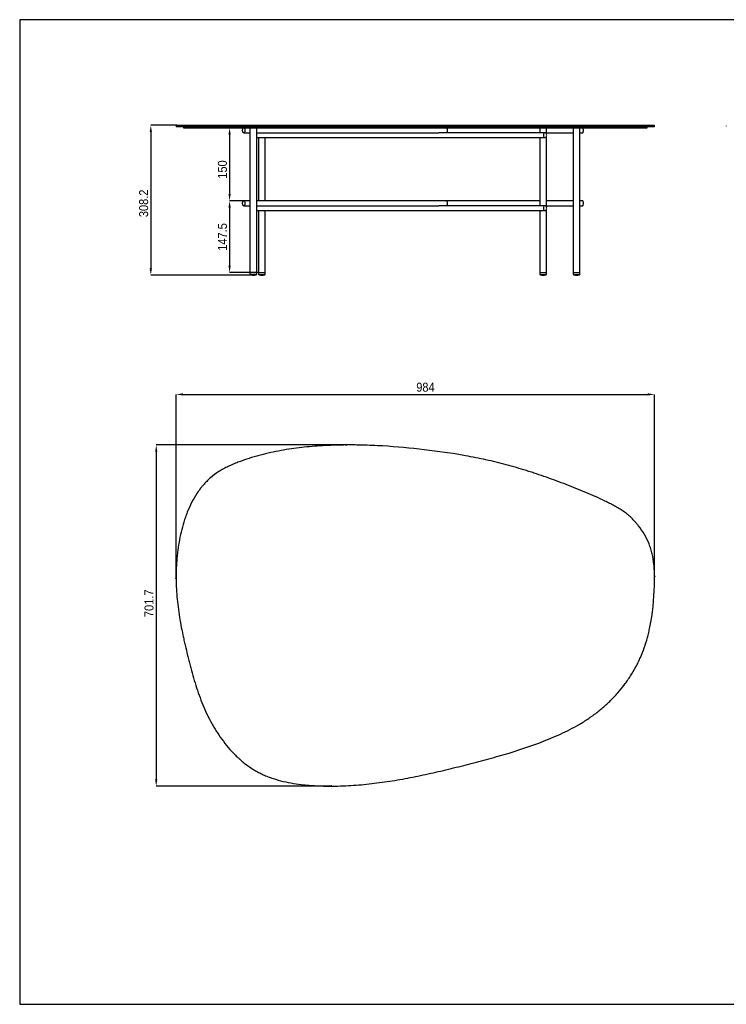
# Model space of a CAD drawing. Header units: millimetres. Extents: x 35 to 2929, y -39 to 1986.
# Tile 1 of 2: x 35 to 1489, y -39 to 1986. Entities that reach past the tile are written whole.
import ezdxf

# ---------------------------------------------------------------- set-up
doc = ezdxf.new("R2010")
doc.units = ezdxf.units.MM
doc.header["$LTSCALE"] = 7
doc.header["$PDSIZE"] = -1
doc.linetypes.add('SLD-Solido', pattern=[0])
doc.layers.add('SCHIZZI', color=9, linetype='Continuous')
doc.styles.add('SLDTEXTSTYLE0', font='GOTHIC.TTF', dxfattribs={"width": 0.913})
doc.dimstyles.new('SLDDIMSTYLE0', dxfattribs={"dimtxt": 18.520833, "dimasz": 14, "dimexe": 0, "dimexo": 0.0625, "dimgap": 4.630208, "dimtad": 1, "dimdec": 1, "dimrnd": 1e-09, "dimzin": 12, "dimdsep": 46, "dimtxsty": 'SLDTEXTSTYLE0', "dimsah": 1, "dimcen": 0.09, "dimadec": 0, "dimazin": 3, "dimtfac": 1, "dimtdec": 1, "dimtofl": 0, "dimtmove": 0, "dimatfit": 3, "dimfxl": 1, "dimfrac": 2, "dimtolj": 1, "dimtzin": 12, "dimarcsym": 0})

# ---------------------------------------------------------------- blocks, each defined once
blk = doc.blocks.new('_D')
at = {"color": 0, "lineweight": -2, "transparency": 16777216}
for p, q in [((357.2, 837), (357.2, 1215.4)), ((371.2, 1215.4), (1327.2, 1215.4)), ((1341.2, 841.6), (1341.2, 1215.4))]:
    blk.add_line(p, q, dxfattribs=at)
at = {"color": 0, "transparency": 16777216}
for points in [[(371.2, 1217.7), (371.2, 1213.1), (357.2, 1215.4)], [(1327.2, 1217.7), (1327.2, 1213.1), (1341.2, 1215.4)]]:
    blk.add_solid(points, dxfattribs=at)
at = {"layer": 'Defpoints', "color": 0, "transparency": 16777216}
for p in [(1341.2, 1215.4), (357.2, 836.9), (1341.2, 841.5)]:
    blk.add_point(p, dxfattribs=at)
at = {"color": 0, "transparency": 16777216, "insert": (870, 1239.5), "char_height": 18.52, "attachment_point": 2, "style": 'SLDTEXTSTYLE0'}
blk.add_mtext('\\A1;984', dxfattribs=at)
blk = doc.blocks.new('_D_1')
at = {"color": 0, "lineweight": -2, "transparency": 16777216}
for p, q in [((706.2, 1111.4), (316.2, 1111.4)), ((316.2, 1097.4), (316.2, 423.7)), ((676.5, 409.7), (316.2, 409.7))]:
    blk.add_line(p, q, dxfattribs=at)
at = {"color": 0, "transparency": 16777216}
for points in [[(313.9, 1097.4), (318.6, 1097.4), (316.2, 1111.4)], [(313.9, 423.7), (318.6, 423.7), (316.2, 409.7)]]:
    blk.add_solid(points, dxfattribs=at)
at = {"layer": 'Defpoints', "color": 0, "transparency": 16777216}
for p in [(706.3, 1111.4), (316.2, 409.7), (676.5, 409.7)]:
    blk.add_point(p, dxfattribs=at)
at = {"color": 0, "transparency": 16777216, "insert": (292.1, 785.7), "char_height": 18.52, "attachment_point": 2, "rotation": 90, "style": 'SLDTEXTSTYLE0'}
blk.add_mtext('\\A1;701.7', dxfattribs=at)
blk = doc.blocks.new('_D_2')
at = {"color": 0, "lineweight": -2, "transparency": 16777216}
for p, q in [((372.2, 1763.5), (467.2, 1763.5)), ((467.2, 1749.5), (467.2, 1627.5)), ((496.3, 1613.5), (467.2, 1613.5))]:
    blk.add_line(p, q, dxfattribs=at)
at = {"color": 0, "transparency": 16777216}
for points in [[(464.8, 1749.5), (469.5, 1749.5), (467.2, 1763.5)], [(464.8, 1627.5), (469.5, 1627.5), (467.2, 1613.5)]]:
    blk.add_solid(points, dxfattribs=at)
at = {"layer": 'Defpoints', "color": 0, "transparency": 16777216}
for p in [(372.2, 1763.5), (467.2, 1613.5), (496.3, 1613.5)]:
    blk.add_point(p, dxfattribs=at)
at = {"color": 0, "transparency": 16777216, "insert": (443.1, 1678), "char_height": 18.52, "attachment_point": 2, "rotation": 90, "style": 'SLDTEXTSTYLE0'}
blk.add_mtext('\\A1;150', dxfattribs=at)
blk = doc.blocks.new('_D_3')
at = {"color": 0, "lineweight": -2, "transparency": 16777216}
for p, q in [((358.1, 1769), (305.2, 1769)), ((305.2, 1755), (305.2, 1474.8)), ((516.1, 1460.8), (305.2, 1460.8))]:
    blk.add_line(p, q, dxfattribs=at)
at = {"color": 0, "transparency": 16777216}
for points in [[(302.8, 1755), (307.5, 1755), (305.2, 1769)], [(302.8, 1474.8), (307.5, 1474.8), (305.2, 1460.8)]]:
    blk.add_solid(points, dxfattribs=at)
at = {"layer": 'Defpoints', "color": 0, "transparency": 16777216}
for p in [(358.2, 1769), (305.2, 1460.8), (516.1, 1460.8)]:
    blk.add_point(p, dxfattribs=at)
at = {"color": 0, "transparency": 16777216, "insert": (281.1, 1608.4), "char_height": 18.52, "attachment_point": 2, "rotation": 90, "style": 'SLDTEXTSTYLE0'}
blk.add_mtext('\\A1;308.2', dxfattribs=at)
blk = doc.blocks.new('_D_4')
at = {"color": 0, "lineweight": -2, "transparency": 16777216}
for p, q in [((496.3, 1613.5), (467.2, 1613.5)), ((467.2, 1599.5), (467.2, 1480)), ((526.6, 1466), (467.2, 1466))]:
    blk.add_line(p, q, dxfattribs=at)
at = {"color": 0, "transparency": 16777216}
for points in [[(464.8, 1599.5), (469.5, 1599.5), (467.2, 1613.5)], [(464.8, 1480), (469.5, 1480), (467.2, 1466)]]:
    blk.add_solid(points, dxfattribs=at)
at = {"layer": 'Defpoints', "color": 0, "transparency": 16777216}
for p in [(496.3, 1613.5), (467.2, 1466), (526.6, 1466)]:
    blk.add_point(p, dxfattribs=at)
at = {"color": 0, "transparency": 16777216, "insert": (443.1, 1539.3), "char_height": 18.52, "attachment_point": 2, "rotation": 90, "style": 'SLDTEXTSTYLE0'}
blk.add_mtext('\\A1;147.5', dxfattribs=at)

msp = doc.modelspace()

# ---------------------------------------------------------------- linework, layer by layer
for p, q in [((357.18, 1768.05), (357.18, 1767.05)), ((372.19, 1765.55), (372.19, 1763.55)), ((509.14, 1763.55), (509.14, 1466.05)), ((523.14, 1466.05), (523.14, 1763.55)), ((1105.09, 1763.55), (1105.09, 1753.55)), ((1119.09, 1750.78), (1119.09, 1763.55)), ((1173.83, 1763.55), (1173.83, 1466.05)), ((1187.83, 1466.05), (1187.83, 1763.55)), ((1326.17, 1763.55), (1326.17, 1765.55)), ((1341.17, 1767.05), (1341.17, 1768.05)), ((1488.85, 1768.05), (1488.85, 1767.05)), ((496.32, 1753.55), (509.14, 1753.55)), ((523.14, 1753.55), (897.65, 1753.55)), ((523.14, 1743.55), (1116.12, 1743.55)), ((526.64, 1743.55), (526.64, 1613.55)), ((540.64, 1613.55), (540.64, 1743.55)), ((1116.12, 1753.55), (897.65, 1753.55)), ((1105.09, 1743.55), (1105.09, 1603.55)), ((1119.09, 1753.55), (1173.83, 1753.55)), ((1119.09, 1600.78), (1119.09, 1746.32)), ((1187.83, 1753.55), (1193.72, 1753.55)), ((509.14, 1613.55), (496.32, 1613.55)), ((496.32, 1603.55), (509.14, 1603.55)), ((912.49, 1613.55), (523.14, 1613.55)), ((523.14, 1603.55), (897.65, 1603.55)), ((1116.12, 1603.55), (897.65, 1603.55)), ((1105.09, 1613.55), (912.49, 1613.55)), ((1173.83, 1613.55), (1119.09, 1613.55)), ((1119.09, 1603.55), (1173.83, 1603.55)), ((1193.72, 1613.55), (1187.83, 1613.55)), ((1187.83, 1603.55), (1193.72, 1603.55)), ((523.14, 1593.55), (1116.12, 1593.55)), ((526.64, 1593.55), (526.64, 1466.05)), ((540.64, 1466.05), (540.64, 1593.55)), ((1105.09, 1593.55), (1105.09, 1466.05)), ((1119.09, 1466.05), (1119.09, 1596.32)), ((509.14, 1466.05), (509.14, 1462.05)), ((509.14, 1466.05), (523.14, 1466.05)), ((509.14, 1466.05), (516.15, 1466.05)), ((509.14, 1462.05), (523.14, 1462.05)), ((511.72, 1461.3), (520.56, 1461.3)), ((511.84, 1461.15), (520.43, 1461.15)), ((513.76, 1460.97), (518.51, 1460.97)), ((513.88, 1460.83), (518.39, 1460.83)), ((516.15, 1466.05), (523.14, 1466.05)), ((523.14, 1462.05), (523.14, 1466.05)), ((526.64, 1466.05), (526.64, 1462.05)), ((526.64, 1466.05), (540.64, 1466.05)), ((526.64, 1462.05), (540.64, 1462.05)), ((529.22, 1461.3), (538.06, 1461.3)), ((529.34, 1461.15), (537.94, 1461.15)), ((531.26, 1460.97), (536.02, 1460.97)), ((531.39, 1460.83), (535.89, 1460.83)), ((540.64, 1462.05), (540.64, 1466.05)), ((1105.09, 1466.05), (1105.09, 1462.05)), ((1105.09, 1466.05), (1119.09, 1466.05)), ((1105.09, 1466.05), (1106.25, 1466.05)), ((1105.09, 1462.05), (1119.09, 1462.05)), ((1106.25, 1466.05), (1119.09, 1466.05)), ((1107.67, 1461.3), (1116.51, 1461.3)), ((1107.79, 1461.15), (1116.39, 1461.15)), ((1109.71, 1460.97), (1114.47, 1460.97)), ((1109.84, 1460.83), (1114.34, 1460.83)), ((1119.09, 1462.05), (1119.09, 1466.05)), ((1173.83, 1466.05), (1173.83, 1462.05)), ((1173.83, 1466.05), (1187.83, 1466.05)), ((1173.83, 1466.05), (1175, 1466.05)), ((1173.83, 1462.05), (1187.83, 1462.05)), ((1175, 1466.05), (1187.83, 1466.05)), ((1176.41, 1461.3), (1185.25, 1461.3)), ((1176.54, 1461.15), (1185.13, 1461.15)), ((1178.46, 1460.97), (1183.21, 1460.97)), ((1178.58, 1460.83), (1183.09, 1460.83)), ((1187.83, 1462.05), (1187.83, 1466.05))]:
    msp.add_line(p, q)
at = {"flags": 128}
for points in [[(493.9, 1758.55), (493.99, 1759.9), (494.25, 1761.15), (494.67, 1762.2), (495.21, 1762.99), (495.83, 1763.44), (496.49, 1763.54), (497.14, 1763.26), (497.72, 1762.63), (498.21, 1761.7), (498.55, 1760.54), (498.73, 1759.23), (498.73, 1757.87), (498.55, 1756.56), (498.21, 1755.39), (497.72, 1754.46), (497.14, 1753.84), (496.49, 1753.56), (495.83, 1753.65), (495.21, 1754.11), (494.67, 1754.89), (494.25, 1755.95), (493.99, 1757.2), (493.9, 1758.55)], [(912.49, 1763.55), (912.65, 1763.54), (913.3, 1763.26), (913.89, 1762.63), (914.37, 1761.7), (914.71, 1760.54), (914.89, 1759.23), (914.89, 1757.87), (914.71, 1756.56), (914.37, 1755.39), (913.89, 1754.46), (913.3, 1753.84), (912.65, 1753.56), (912.49, 1753.55)], [(1194.84, 1758.55), (1194.8, 1759.9), (1194.68, 1761.15), (1194.49, 1762.2), (1194.24, 1762.99), (1193.95, 1763.44), (1193.72, 1763.55)], [(1119.44, 1748.55), (1119.31, 1749.9), (1118.95, 1751.15), (1118.39, 1752.2), (1117.65, 1752.99), (1116.8, 1753.44), (1115.9, 1753.54), (1115.02, 1753.26), (1114.21, 1752.63), (1113.55, 1751.7), (1113.09, 1750.54), (1112.84, 1749.23), (1112.84, 1747.87), (1113.09, 1746.56), (1113.55, 1745.39), (1114.21, 1744.46), (1115.02, 1743.84), (1115.9, 1743.56), (1116.8, 1743.65), (1117.65, 1744.11), (1118.39, 1744.89), (1118.95, 1745.95), (1119.31, 1747.2), (1119.44, 1748.55)], [(1193.72, 1753.55), (1193.95, 1753.65), (1194.24, 1754.11), (1194.49, 1754.89), (1194.68, 1755.95), (1194.8, 1757.2), (1194.84, 1758.55)], [(493.9, 1608.55), (493.99, 1609.9), (494.25, 1611.15), (494.67, 1612.2), (495.21, 1612.99), (495.83, 1613.44), (496.49, 1613.54), (497.14, 1613.26), (497.72, 1612.63), (498.21, 1611.7), (498.55, 1610.54), (498.73, 1609.23), (498.73, 1607.87), (498.55, 1606.56), (498.21, 1605.39), (497.72, 1604.46), (497.14, 1603.84), (496.49, 1603.56), (495.83, 1603.65), (495.21, 1604.11), (494.67, 1604.89), (494.25, 1605.95), (493.99, 1607.2), (493.9, 1608.55)], [(912.49, 1613.55), (912.65, 1613.54), (913.3, 1613.26), (913.89, 1612.63), (914.37, 1611.7), (914.71, 1610.54), (914.89, 1609.23), (914.89, 1607.87), (914.71, 1606.56), (914.37, 1605.39), (913.89, 1604.46), (913.3, 1603.84), (912.65, 1603.56), (912.49, 1603.55)], [(1119.44, 1598.55), (1119.31, 1599.9), (1118.95, 1601.15), (1118.39, 1602.2), (1117.65, 1602.99), (1116.8, 1603.44), (1115.9, 1603.54), (1115.02, 1603.26), (1114.21, 1602.63), (1113.55, 1601.7), (1113.09, 1600.54), (1112.84, 1599.23), (1112.84, 1597.87), (1113.09, 1596.56), (1113.55, 1595.39), (1114.21, 1594.46), (1115.02, 1593.84), (1115.9, 1593.56), (1116.8, 1593.65), (1117.65, 1594.11), (1118.39, 1594.89), (1118.95, 1595.95), (1119.31, 1597.2), (1119.44, 1598.55)], [(1194.84, 1608.55), (1194.8, 1609.9), (1194.68, 1611.15), (1194.49, 1612.2), (1194.24, 1612.99), (1193.95, 1613.44), (1193.72, 1613.55)], [(1193.72, 1603.55), (1193.95, 1603.65), (1194.24, 1604.11), (1194.49, 1604.89), (1194.68, 1605.95), (1194.8, 1607.2), (1194.84, 1608.55)]]:
    msp.add_lwpolyline(points, dxfattribs=at)
for centre, radius, start, end in [((358.18, 1768.05), 1, 90.02078, 178.74923), ((358.18, 1767.05), 1, 180.08085, 270.3509), ((1340.17, 1767.05), 1, 270.00161, 1.24031), ((1340.17, 1768.05), 1, 0.66546, 89.40182), ((515.93, 1480.65), 19.8, 249.94236, 257.72276), ((511.84, 1461.27), 0.125, 167.90359, 270), ((515.93, 1480.65), 19.8, 259.98591, 263.71267), ((513.88, 1460.95), 0.125, 173.8935, 270), ((518.39, 1460.95), 0.125, 270, 6.1065), ((516.35, 1480.65), 19.8, 276.28733, 280.01409), ((520.43, 1461.27), 0.125, 270, 12.09641), ((516.35, 1480.65), 19.8, 282.27724, 290.05764), ((533.43, 1480.65), 19.8, 249.94236, 257.72276), ((529.34, 1461.27), 0.125, 167.90359, 270), ((533.43, 1480.65), 19.8, 259.98591, 263.71267), ((531.39, 1460.95), 0.125, 173.8935, 270), ((535.89, 1460.95), 0.125, 270, 6.1065), ((533.85, 1480.65), 19.8, 276.28733, 280.01409), ((537.94, 1461.27), 0.125, 270, 12.09641), ((533.85, 1480.65), 19.8, 282.27724, 290.05764), ((1111.88, 1480.65), 19.8, 249.94236, 257.72276), ((1107.79, 1461.27), 0.125, 167.90359, 270), ((1111.88, 1480.65), 19.8, 259.98591, 263.71267), ((1109.84, 1460.95), 0.125, 173.8935, 270), ((1114.34, 1460.95), 0.125, 270, 6.1065), ((1112.3, 1480.65), 19.8, 276.28733, 280.01409), ((1116.39, 1461.27), 0.125, 270, 12.09641), ((1112.3, 1480.65), 19.8, 282.27724, 290.05764), ((1180.62, 1480.65), 19.8, 249.94236, 257.72276), ((1176.54, 1461.27), 0.125, 167.90359, 270), ((1180.62, 1480.65), 19.8, 259.98591, 263.71267), ((1178.58, 1460.95), 0.125, 173.8935, 270), ((1183.09, 1460.95), 0.125, 270, 6.1065), ((1181.04, 1480.65), 19.8, 276.28733, 280.01409), ((1185.13, 1461.27), 0.125, 270, 12.09641), ((1181.04, 1480.65), 19.8, 282.27724, 290.05764)]:
    msp.add_arc(centre, radius, start, end)
for points, knots in [([(1340.3, 1766.05), (1340.27, 1766.05), (1340.21, 1766.05), (1339.04, 1766.05), (1337.4, 1766.05), (1335.12, 1766.05), (1331.85, 1766.05), (1327.56, 1766.05), (1322.2, 1766.05), (1315.63, 1766.05), (1307.85, 1766.05), (1298.88, 1766.05), (1288.77, 1766.05), (1277.95, 1766.05), (1266.62, 1766.05), (1254.99, 1766.05), (1242.65, 1766.05), (1229.67, 1766.05), (1215.59, 1766.05), (1200.35, 1766.05), (1183.98, 1766.05), (1167.13, 1766.05), (1147.79, 1766.05), (1125.91, 1766.05), (1101.46, 1766.05), (1073.27, 1766.05), (1041.32, 1766.05), (1005.58, 1766.05), (969.64, 1766.05), (933.51, 1766.05), (897.22, 1766.05), (860.67, 1766.05), (823.93, 1766.05), (791.24, 1766.05), (762.64, 1766.05), (738.2, 1766.05), (713.7, 1766.05), (689.15, 1766.05), (665.97, 1766.05), (644.17, 1766.05), (623.78, 1766.05), (605.02, 1766.05), (587.92, 1766.05), (572.51, 1766.05), (557.34, 1766.05), (542.93, 1766.05), (529.39, 1766.05), (516.75, 1766.05), (504.65, 1766.05), (493.18, 1766.05), (482.12, 1766.05), (471.52, 1766.05), (461.35, 1766.05), (451.86, 1766.05), (443.04, 1766.05), (434.87, 1766.05), (426.48, 1766.05), (418.14, 1766.05), (410.08, 1766.05), (402.92, 1766.05), (396.52, 1766.05), (390.25, 1766.05), (383.9, 1766.05), (377.46, 1766.05), (371.66, 1766.05), (366.82, 1766.05), (363.06, 1766.05), (360.37, 1766.05), (358.79, 1766.05), (358.08, 1766.05), (358.26, 1766.05), (358.27, 1766.05)], [0, 0, 0, 0, 0.0129892, 0.025989, 0.0389787, 0.0523672, 0.0657732, 0.0791712, 0.0925488, 0.1055148, 0.1185273, 0.1315551, 0.1445666, 0.1575318, 0.1690657, 0.1806271, 0.1921988, 0.203762, 0.2152975, 0.2281319, 0.2409839, 0.2538434, 0.266688, 0.2842811, 0.3018829, 0.3194812, 0.3444035, 0.3693334, 0.3942705, 0.4192026, 0.444297, 0.4693985, 0.4944937, 0.5195794, 0.5360412, 0.5525169, 0.568993, 0.5854603, 0.6019151, 0.6156173, 0.6293229, 0.6430187, 0.6535992, 0.6641984, 0.6747875, 0.6853543, 0.6950503, 0.7047858, 0.7145408, 0.7242878, 0.7339935, 0.7444065, 0.7548461, 0.7653075, 0.7757784, 0.7862399, 0.7966676, 0.8106115, 0.824574, 0.8385558, 0.8525425, 0.8665069, 0.8843878, 0.9022733, 0.9201549, 0.9380304, 0.9533727, 0.9687523, 0.9841419, 0.9995207, 1, 1, 1, 1]), ([(358.31, 1769.05), (358.29, 1769.05), (358.25, 1769.05), (359.18, 1769.05), (360.98, 1769.05), (363.67, 1769.05), (367.1, 1769.05), (371.13, 1769.05), (375.87, 1769.05), (381.08, 1769.05), (386.79, 1769.05), (393, 1769.05), (399.39, 1769.05), (406.06, 1769.05), (413.03, 1769.05), (420.8, 1769.05), (429.44, 1769.05), (438.05, 1769.05), (446.36, 1769.05), (454.11, 1769.05), (462.41, 1769.05), (471.31, 1769.05), (480.81, 1769.05), (490.2, 1769.05), (499.34, 1769.05), (508.12, 1769.05), (517.35, 1769.05), (527.04, 1769.05), (537.15, 1769.05), (548.72, 1769.05), (561.78, 1769.05), (576.35, 1769.05), (591.24, 1769.05), (606.39, 1769.05), (621.76, 1769.05), (640.81, 1769.05), (663.55, 1769.05), (689.95, 1769.05), (716.35, 1769.05), (742.68, 1769.05), (771.39, 1769.05), (802.42, 1769.05), (835.75, 1769.05), (868.92, 1769.05), (907.09, 1769.05), (950.22, 1769.05), (992.94, 1769.05), (1030.19, 1769.05), (1061.91, 1769.05), (1089.26, 1769.05), (1112.31, 1769.05), (1131.16, 1769.05), (1149.75, 1769.05), (1167.99, 1769.05), (1185.15, 1769.05), (1201.2, 1769.05), (1215.8, 1769.05), (1229.53, 1769.05), (1242.36, 1769.05), (1254.68, 1769.05), (1266.42, 1769.05), (1277.49, 1769.05), (1287.59, 1769.05), (1296.69, 1769.05), (1304.79, 1769.05), (1312.02, 1769.05), (1318.33, 1769.05), (1323.75, 1769.05), (1328.48, 1769.05), (1332.43, 1769.05), (1335.53, 1769.05), (1337.72, 1769.05), (1339.23, 1769.05), (1340.14, 1769.05), (1340.11, 1769.05), (1340.1, 1769.05)], [0, 0, 0, 0, 0.0076053, 0.0214463, 0.0352744, 0.049448, 0.0636288, 0.0778136, 0.0919927, 0.1077292, 0.123469, 0.139205, 0.1549361, 0.1677813, 0.1806503, 0.1935194, 0.2063729, 0.219205, 0.228188, 0.2371748, 0.2461565, 0.2553371, 0.2645239, 0.273702, 0.2810104, 0.2883237, 0.2956305, 0.3031653, 0.3107079, 0.3182445, 0.3283558, 0.3384794, 0.3485963, 0.35897, 0.3693495, 0.3797263, 0.3974118, 0.415116, 0.4328334, 0.4505506, 0.4682469, 0.490934, 0.5136301, 0.5363316, 0.559026, 0.5923533, 0.6256814, 0.6479147, 0.6701494, 0.6923769, 0.7060012, 0.7196409, 0.7332777, 0.7469018, 0.7605129, 0.7726464, 0.7848133, 0.7962301, 0.8076555, 0.8190722, 0.8308261, 0.8425896, 0.8543423, 0.8655989, 0.8768656, 0.8881209, 0.8997595, 0.9114093, 0.9230514, 0.9364334, 0.9498261, 0.9632132, 0.976815, 0.9904195, 1, 1, 1, 1]), ([(372.28, 1765.55), (372.28, 1765.55), (372.29, 1765.55), (373.33, 1765.55), (375.47, 1765.55), (378.93, 1765.55), (383.23, 1765.55), (388.17, 1765.55), (393.57, 1765.55), (399.3, 1765.55), (405.32, 1765.55), (411.93, 1765.55), (418.87, 1765.55), (426.14, 1765.55), (433.65, 1765.55), (442.07, 1765.55), (451.39, 1765.55), (461.61, 1765.55), (472.18, 1765.55), (482.92, 1765.55), (493.68, 1765.55), (505.02, 1765.55), (516.93, 1765.55), (529.35, 1765.55), (542.33, 1765.55), (555.83, 1765.55), (569.9, 1765.55), (585.41, 1765.55), (602.33, 1765.55), (620.6, 1765.55), (639.14, 1765.55), (657.79, 1765.55), (676.43, 1765.55), (697.62, 1765.55), (721.33, 1765.55), (747.57, 1765.55), (773.71, 1765.55), (799.8, 1765.55), (825.85, 1765.55), (856.86, 1765.55), (892.78, 1765.55), (933.56, 1765.55), (970.87, 1765.55), (1004.67, 1765.55), (1034.85, 1765.55), (1064.68, 1765.55), (1090.47, 1765.55), (1112.29, 1765.55), (1130.27, 1765.55), (1147.94, 1765.55), (1165.18, 1765.55), (1181.36, 1765.55), (1196.44, 1765.55), (1210.46, 1765.55), (1223.88, 1765.55), (1236.67, 1765.55), (1248.78, 1765.55), (1259.91, 1765.55), (1270.06, 1765.55), (1279.21, 1765.55), (1287.52, 1765.55), (1294.93, 1765.55), (1301.66, 1765.55), (1307.62, 1765.55), (1312.76, 1765.55), (1316.93, 1765.55), (1320.19, 1765.55), (1322.62, 1765.55), (1324.35, 1765.55), (1325.45, 1765.55), (1326.08, 1765.55), (1326.13, 1765.55), (1326.14, 1765.55)], [0, 0, 0, 0, 0.00908508, 0.02220284, 0.03919362, 0.05606444, 0.07289892, 0.08899577, 0.10516866, 0.12143346, 0.13768238, 0.15385978, 0.17000309, 0.18269506, 0.19544784, 0.20827641, 0.221125, 0.23391491, 0.24658414, 0.25728768, 0.26784671, 0.27825231, 0.28851017, 0.29864109, 0.30857317, 0.31862122, 0.32882568, 0.33919797, 0.35175451, 0.3645008, 0.37737991, 0.39030585, 0.40319023, 0.41601295, 0.4342265, 0.45240599, 0.47058834, 0.48880542, 0.50707303, 0.52539572, 0.55429179, 0.58329835, 0.61239397, 0.63417542, 0.65586153, 0.67745077, 0.69895145, 0.71243507, 0.72589779, 0.73930167, 0.7526314, 0.76588303, 0.777752, 0.78960118, 0.80147278, 0.8133752, 0.82528759, 0.83718995, 0.848389, 0.8595544, 0.8706766, 0.88175624, 0.89282199, 0.90521533, 0.91765531, 0.9301295, 0.94262411, 0.95516431, 0.96779736, 0.98055499, 0.99341715, 1, 1, 1, 1]), ([(372.28, 1763.55), (372.28, 1763.55), (372.29, 1763.55), (373.33, 1763.55), (375.47, 1763.55), (378.93, 1763.55), (383.23, 1763.55), (388.17, 1763.55), (393.57, 1763.55), (399.3, 1763.55), (405.32, 1763.55), (411.93, 1763.55), (418.87, 1763.55), (426.14, 1763.55), (433.65, 1763.55), (442.07, 1763.55), (451.39, 1763.55), (461.61, 1763.55), (472.18, 1763.55), (482.92, 1763.55), (493.68, 1763.55), (505.02, 1763.55), (516.93, 1763.55), (529.35, 1763.55), (542.33, 1763.55), (555.83, 1763.55), (569.9, 1763.55), (585.41, 1763.55), (602.33, 1763.55), (620.6, 1763.55), (639.14, 1763.55), (657.79, 1763.55), (676.43, 1763.55), (697.62, 1763.55), (721.33, 1763.55), (747.57, 1763.55), (773.71, 1763.55), (799.8, 1763.55), (825.85, 1763.55), (856.86, 1763.55), (892.78, 1763.55), (933.56, 1763.55), (970.87, 1763.55), (1004.67, 1763.55), (1034.85, 1763.55), (1064.68, 1763.55), (1090.47, 1763.55), (1112.29, 1763.55), (1130.27, 1763.55), (1147.94, 1763.55), (1165.18, 1763.55), (1181.36, 1763.55), (1196.44, 1763.55), (1210.46, 1763.55), (1223.88, 1763.55), (1236.67, 1763.55), (1248.78, 1763.55), (1259.91, 1763.55), (1270.06, 1763.55), (1279.21, 1763.55), (1287.52, 1763.55), (1294.93, 1763.55), (1301.66, 1763.55), (1307.62, 1763.55), (1312.76, 1763.55), (1316.93, 1763.55), (1320.19, 1763.55), (1322.62, 1763.55), (1324.35, 1763.55), (1325.45, 1763.55), (1326.08, 1763.55), (1326.13, 1763.55), (1326.14, 1763.55)], [0, 0, 0, 0, 0.00908508, 0.02220284, 0.03919362, 0.05606444, 0.07289892, 0.08899577, 0.10516866, 0.12143346, 0.13768238, 0.15385978, 0.17000309, 0.18269506, 0.19544784, 0.20827641, 0.221125, 0.23391491, 0.24658414, 0.25728768, 0.26784671, 0.27825231, 0.28851017, 0.29864109, 0.30857317, 0.31862122, 0.32882568, 0.33919797, 0.35175451, 0.3645008, 0.37737991, 0.39030585, 0.40319023, 0.41601295, 0.4342265, 0.45240599, 0.47058834, 0.48880542, 0.50707303, 0.52539572, 0.55429179, 0.58329835, 0.61239397, 0.63417542, 0.65586153, 0.67745077, 0.69895145, 0.71243507, 0.72589779, 0.73930167, 0.7526314, 0.76588303, 0.777752, 0.78960118, 0.80147278, 0.8133752, 0.82528759, 0.83718995, 0.848389, 0.8595544, 0.8706766, 0.88175624, 0.89282199, 0.90521533, 0.91765531, 0.9301295, 0.94262411, 0.95516431, 0.96779736, 0.98055499, 0.99341715, 1, 1, 1, 1]), ([(445.2, 1056.88), (448.27, 1058.8), (451.43, 1060.6), (457.84, 1064), (461.1, 1065.61), (467.67, 1068.69), (470.98, 1070.17), (477.64, 1073.02), (480.99, 1074.4), (491.09, 1078.37), (497.9, 1080.81), (508.21, 1084.2), (511.67, 1085.29), (518.61, 1087.38), (522.1, 1088.38), (532.57, 1091.25), (539.57, 1093), (553.61, 1096.2), (560.64, 1097.66), (581.8, 1101.65), (595.96, 1103.79), (624.38, 1107.22), (638.65, 1108.51), (667.25, 1110.39), (681.6, 1110.98), (703.17, 1111.39), (710.38, 1111.44), (721.19, 1111.41), (724.8, 1111.38), (732, 1111.29), (735.6, 1111.22), (753.59, 1110.81), (767.93, 1110.19), (810.85, 1107.63), (839.33, 1104.97), (896.07, 1098.31), (924.34, 1094.31), (966.5, 1086.75), (980.52, 1083.97), (1001.48, 1079.35), (1008.45, 1077.73), (1022.37, 1074.33), (1029.32, 1072.54), (1050.13, 1066.94), (1063.95, 1062.9), (1081.18, 1057.5), (1084.63, 1056.4), (1091.5, 1054.17), (1094.94, 1053.04), (1105.22, 1049.62), (1112.05, 1047.27), (1132.47, 1040.09), (1146, 1035.09), (1166.2, 1027.35), (1172.91, 1024.73), (1186.3, 1019.39), (1192.97, 1016.67), (1212.91, 1008.29), (1226.08, 1002.42), (1242.32, 994.54), (1245.56, 992.94), (1252.01, 989.68), (1255.22, 988.01), (1260, 985.42), (1261.58, 984.54), (1264.74, 982.74), (1266.31, 981.82), (1270.99, 979), (1274.04, 977.05), (1279.99, 972.95), (1282.88, 970.81), (1288.46, 966.29), (1291.14, 963.91), (1296.32, 958.92), (1298.82, 956.32), (1302.43, 952.26), (1303.62, 950.89), (1305.94, 948.09), (1307.09, 946.67), (1312.68, 939.5), (1316.73, 933.53), (1323.99, 921.12), (1327.2, 914.67), (1330.6, 906.29), (1331.26, 904.6), (1332.18, 902.03), (1332.49, 901.17), (1333.07, 899.44), (1333.36, 898.57), (1334.74, 894.22), (1335.69, 890.72), (1338.14, 880.16), (1339.24, 873.04), (1340.33, 862.27), (1340.59, 858.67), (1340.97, 851.44), (1341.08, 847.81), (1341.24, 836.92), (1341.11, 829.68), (1339.93, 793.54), (1337.54, 764.77), (1330.9, 732.79), (1330.11, 729.25), (1328.41, 722.16), (1327.51, 718.64), (1324.64, 708.15), (1322.5, 701.25), (1317.75, 687.67), (1315.13, 680.98), (1310.82, 671.11), (1309.32, 667.85), (1306.18, 661.39), (1304.54, 658.19), (1299.43, 648.67), (1295.75, 642.43), (1290.84, 634.79), (1289.84, 633.26), (1287.81, 630.23), (1286.78, 628.73), (1283.65, 624.25), (1281.52, 621.31), (1274.97, 612.64), (1270.41, 607.05), (1260.92, 596.22), (1251.06, 585.74), (1240.48, 575.96), (1229.54, 566.53), (1223.88, 562), (1216.58, 556.55), (1215.11, 555.47), (1212.15, 553.34), (1207.68, 550.19), (1200.11, 545.13), (1193.93, 541.27), (1187.68, 537.51), (1184.53, 535.67), (1168.7, 526.73), (1155.77, 520.34), (1136.12, 511.54), (1129.53, 508.73), (1116.27, 503.32), (1109.61, 500.72), (1076.14, 488.18), (1048.88, 479.61), (1007.61, 467.83), (993.79, 464.09), (973.03, 458.59), (966.1, 456.78), (952.23, 453.19), (945.29, 451.42), (931.39, 447.93), (924.43, 446.21), (910.49, 442.83), (903.51, 441.17), (882.54, 436.33), (868.54, 433.25), (840.5, 427.52), (826.45, 424.87), (798.31, 420.07), (784.2, 417.92), (755.92, 414.31), (741.75, 412.83), (713.3, 410.68), (699.03, 410.01), (677.55, 409.7), (670.37, 409.72), (659.59, 409.93), (655.99, 410.03), (648.79, 410.3), (645.19, 410.47), (637.97, 410.88), (634.35, 411.12), (627.15, 411.68), (623.55, 412.01), (612.79, 413.12), (605.66, 414.05), (591.48, 416.37), (584.43, 417.75), (570.45, 421.08), (563.51, 423.02), (554.93, 425.87), (553.22, 426.46), (549.8, 427.69), (548.09, 428.33), (543, 430.31), (539.66, 431.72), (533.08, 434.7), (529.84, 436.28), (523.48, 439.63), (520.36, 441.4), (511.15, 446.97), (505.23, 451.05), (496.65, 457.67), (493.84, 459.96), (489.7, 463.51), (488.33, 464.71), (485.63, 467.14), (484.3, 468.37), (477.73, 474.59), (472.74, 479.79), (463.22, 490.56), (458.68, 496.13), (450.03, 507.63), (445.91, 513.55), (440.99, 521.15), (440.02, 522.68), (438.1, 525.75), (437.16, 527.3), (434.36, 531.96), (432.55, 535.08), (427.29, 544.51), (423.99, 550.87), (417.8, 563.73), (414.9, 570.23), (406.73, 589.93), (401.99, 603.31), (393.45, 630.41), (389.65, 644.13), (385.15, 661.37), (384.26, 664.82), (382.5, 671.73), (381.63, 675.18), (379.04, 685.57), (377.36, 692.5), (374.92, 702.94), (374.12, 706.42), (372.56, 713.39), (371.8, 716.88), (369.58, 727.34), (368.18, 734.33), (364.3, 755.32), (362.13, 769.35), (358.88, 797.53), (357.81, 811.67), (356.96, 840.09), (357.19, 854.36), (358.37, 872.29), (358.66, 875.87), (359.31, 883.01), (359.68, 886.57), (360.93, 897.22), (361.95, 904.28), (364.39, 918.32), (365.81, 925.3), (369.09, 939.16), (370.95, 946.05), (374.13, 956.29), (375.25, 959.69), (377.04, 964.77), (377.66, 966.46), (378.92, 969.83), (379.57, 971.52), (382.92, 979.9), (385.86, 986.44), (392.36, 999.18), (395.92, 1005.38), (401.8, 1014.35), (403.85, 1017.29), (407.08, 1021.62), (408.17, 1023.04), (410.43, 1025.87), (411.58, 1027.27), (417.46, 1034.15), (422.49, 1039.28), (433.28, 1048.72), (439.04, 1053.03), (445.2, 1056.88)], [0, 0, 0, 0, 0.0039063, 0.0039063, 0.0078125, 0.0078125, 0.0117188, 0.0117188, 0.015625, 0.015625, 0.0234375, 0.0234375, 0.0273438, 0.0273438, 0.03125, 0.03125, 0.0390625, 0.0390625, 0.046875, 0.046875, 0.0625, 0.0625, 0.078125, 0.078125, 0.09375, 0.09375, 0.1015625, 0.1015625, 0.1054688, 0.1054688, 0.109375, 0.109375, 0.125, 0.125, 0.15625, 0.15625, 0.1875, 0.1875, 0.203125, 0.203125, 0.2109375, 0.2109375, 0.21875, 0.21875, 0.234375, 0.234375, 0.2382813, 0.2382813, 0.2421875, 0.2421875, 0.25, 0.25, 0.265625, 0.265625, 0.2734375, 0.2734375, 0.28125, 0.28125, 0.296875, 0.296875, 0.3007813, 0.3007813, 0.3046875, 0.3046875, 0.3066406, 0.3066406, 0.3085938, 0.3085938, 0.3125, 0.3125, 0.3164063, 0.3164063, 0.3203125, 0.3203125, 0.3242188, 0.3242188, 0.3261719, 0.3261719, 0.328125, 0.328125, 0.3359375, 0.3359375, 0.34375, 0.34375, 0.3457031, 0.3457031, 0.3466797, 0.3466797, 0.3476563, 0.3476563, 0.3515625, 0.3515625, 0.359375, 0.359375, 0.3632813, 0.3632813, 0.3671875, 0.3671875, 0.375, 0.375, 0.40625, 0.40625, 0.4101563, 0.4101563, 0.4140625, 0.4140625, 0.421875, 0.421875, 0.4296875, 0.4296875, 0.4335938, 0.4335938, 0.4375, 0.4375, 0.4453125, 0.4453125, 0.4472656, 0.4472656, 0.4492188, 0.4492188, 0.453125, 0.453125, 0.4609375, 0.4609375, 0.46875, 0.4765625, 0.4765625, 0.484375, 0.484375, 0.4863281, 0.4863281, 0.4882813, 0.4921875, 0.4960938, 0.4960938, 0.5, 0.5, 0.515625, 0.515625, 0.5234375, 0.5234375, 0.53125, 0.53125, 0.5625, 0.5625, 0.578125, 0.578125, 0.5859375, 0.5859375, 0.59375, 0.59375, 0.6015625, 0.6015625, 0.609375, 0.609375, 0.625, 0.625, 0.640625, 0.640625, 0.65625, 0.65625, 0.671875, 0.671875, 0.6875, 0.6875, 0.6953125, 0.6953125, 0.6992188, 0.6992188, 0.703125, 0.703125, 0.7070313, 0.7070313, 0.7109375, 0.7109375, 0.71875, 0.71875, 0.7265625, 0.7265625, 0.734375, 0.734375, 0.7363281, 0.7363281, 0.7382813, 0.7382813, 0.7421875, 0.7421875, 0.7460938, 0.7460938, 0.75, 0.75, 0.7578125, 0.7578125, 0.7617188, 0.7617188, 0.7636719, 0.7636719, 0.765625, 0.765625, 0.7734375, 0.7734375, 0.78125, 0.78125, 0.7890625, 0.7890625, 0.7910156, 0.7910156, 0.7929688, 0.7929688, 0.796875, 0.796875, 0.8046875, 0.8046875, 0.8125, 0.8125, 0.828125, 0.828125, 0.84375, 0.84375, 0.8476563, 0.8476563, 0.8515625, 0.8515625, 0.859375, 0.859375, 0.8632813, 0.8632813, 0.8671875, 0.8671875, 0.875, 0.875, 0.890625, 0.890625, 0.90625, 0.90625, 0.921875, 0.921875, 0.9257813, 0.9257813, 0.9296875, 0.9296875, 0.9375, 0.9375, 0.9453125, 0.9453125, 0.953125, 0.953125, 0.9570313, 0.9570313, 0.9589844, 0.9589844, 0.9609375, 0.9609375, 0.96875, 0.96875, 0.9765625, 0.9765625, 0.9804688, 0.9804688, 0.9824219, 0.9824219, 0.984375, 0.984375, 0.9921875, 0.9921875, 1, 1, 1, 1])]:
    msp.add_open_spline(points, degree=3, knots=knots)
at = {"color": 1, "linetype": 'SLD-Solido', "lineweight": 35}
for p in [(706.29, 1111.39), (357.16, 836.93), (1341.16, 841.52), (676.53, 409.72)]:
    msp.add_point(p, dxfattribs=at)
at = {"layer": 'SCHIZZI', "color": 7, "true_color": 0xffffff}
msp.add_lwpolyline([(35.43, -39.13), (2928.76, -39.13), (2928.62, 1986.2), (35.43, 1986.2)], close=True, dxfattribs=at)

# ---------------------------------------------------------------- dimensions: what is measured, and where the dimension line sits
for base, p1, p2, picture, middle in [((305.18, 1460.85), (358.18, 1769.05), (516.14, 1460.85), '_D_3', (305.18, 1608.36)), ((467.15, 1613.55), (372.19, 1763.55), (496.32, 1613.55), '_D_2', (467.15, 1678.02)), ((467.15, 1466.05), (496.32, 1613.55), (526.64, 1466.05), '_D_4', (467.15, 1539.28)), ((316.22, 409.72), (706.29, 1111.39), (676.53, 409.72), '_D_1', (316.22, 785.7))]:
    dim = msp.add_linear_dim(base=base, p1=p1, p2=p2, angle=90, dimstyle='SLDDIMSTYLE0')
    dim.commit()
    dim.dimension.update_dxf_attribs({"geometry": picture, "text_midpoint": middle, "dimtype": 160})
dim = msp.add_linear_dim(base=(1341.16, 1215.41), p1=(357.16, 836.93), p2=(1341.16, 841.52), dimstyle='SLDDIMSTYLE0')
dim.commit()
dim.dimension.update_dxf_attribs({"geometry": '_D', "text_midpoint": (869.97, 1215.41), "dimtype": 160})

doc.saveas('drawing.dxf')
